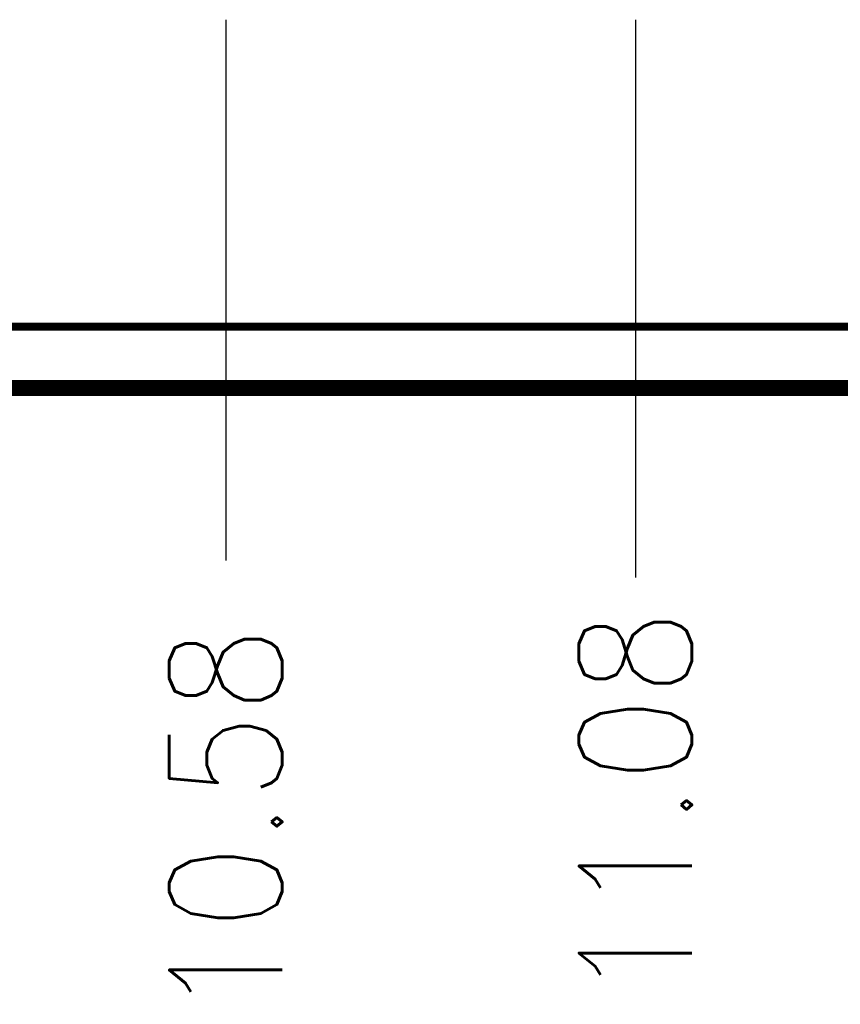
# Model space of a CAD drawing. Header units: millimetres. Extents: x 618 to 1482, y 17 to 575.
# Tile 47 of 96: x 1091 to 1116, y 144 to 174. Entities that reach past the tile are written whole.
import ezdxf

# ---------------------------------------------------------------- set-up
doc = ezdxf.new("R2010")
doc.units = ezdxf.units.MM
doc.layers.add('1', color=7, linetype='Continuous')
doc.styles.add('CONVERTER_11', font='txt.shx', dxfattribs={"width": 0.9})
doc.dimstyles.new('ME10_DIM_39', dxfattribs={"dimtxt": 3.5, "dimasz": 0.18, "dimexe": 2.03, "dimexo": 1.27, "dimgap": 2.54, "dimtad": 1, "dimlfac": 0.03937, "dimzin": 4, "dimdsep": 46, "dimtxsty": 'CONVERTER_11', "dimsah": 1, "dimcen": 0.09, "dimclrd": 140, "dimclre": 140, "dimclrt": 4, "dimadec": 0, "dimazin": 0, "dimtfac": 1, "dimtdec": 4, "dimtix": 1, "dimtofl": 0, "dimtmove": 0, "dimatfit": 0, "dimfxl": 1, "dimtolj": 1, "dimtzin": 0, "dimarcsym": 0})
doc.dimstyles.new('ME10_DIM_40', dxfattribs={"dimtxt": 3.5, "dimasz": 0.18, "dimexe": 2.03, "dimexo": 1.27, "dimgap": 2.54, "dimtad": 1, "dimlfac": 0.03937, "dimzin": 4, "dimdsep": 46, "dimtxsty": 'CONVERTER_11', "dimsah": 1, "dimcen": 0.09, "dimclrd": 140, "dimclre": 140, "dimclrt": 4, "dimadec": 0, "dimazin": 0, "dimtfac": 1, "dimtdec": 4, "dimtix": 1, "dimtofl": 0, "dimtmove": 0, "dimatfit": 0, "dimfxl": 1, "dimtolj": 1, "dimtzin": 0, "dimarcsym": 0})

# ---------------------------------------------------------------- blocks, each defined once
blk = doc.blocks.new('Chassis_Octoclock_Ettus__133', base_point=(828.296, 162.682))
at = {"color": 124, "linetype": 'Continuous', "const_width": 0.25}
blk.add_lwpolyline([(829.626, 164.832), (1264.854, 164.832)], dxfattribs=at)
at = {"color": 7, "linetype": 'Continuous', "const_width": 0.5}
blk.add_lwpolyline([(830.446, 162.932), (1264.034, 162.932)], dxfattribs=at)
blk = doc.blocks.new('Assy_Chassis_Octoclock_Ettus__134', base_point=(828.226, 162.682))
blk.add_blockref('Chassis_Octoclock_Ettus__133', (828.296, 162.682))
blk = doc.blocks.new('Assy_Octoclock_Ettus__201', base_point=(828.226, 162.682))
blk.add_blockref('Assy_Chassis_Octoclock_Ettus__134', (828.226, 162.682))
blk = doc.blocks.new('*D271')
at = {"layer": '1', "color": 140, "linetype": 'Continuous'}
blk.add_line((1097.395, 174.353), (1097.395, 157.583), dxfattribs=at)
at = {"layer": '1', "color": 4, "insert": (1099.145, 143.405), "char_height": 3.5, "attachment_point": 7, "rotation": 90, "line_spacing_factor": 0.60024, "style": 'CONVERTER_11'}
blk.add_mtext('10.58', dxfattribs=at)
blk = doc.blocks.new('*D272')
at = {"layer": '1', "color": 140, "linetype": 'Continuous'}
blk.add_line((1110.095, 174.353), (1110.095, 157.058), dxfattribs=at)
at = {"layer": '1', "color": 4, "insert": (1111.845, 143.93), "char_height": 3.5, "attachment_point": 7, "rotation": 90, "line_spacing_factor": 0.60024, "style": 'CONVERTER_11'}
blk.add_mtext('11.08', dxfattribs=at)
blk = doc.blocks.new('FRONT1__202', base_point=(1047.24, 184.91))
blk.add_blockref('Assy_Octoclock_Ettus__201', (828.226, 162.682))
at = {"layer": '1'}
for feature_location, offset, dimstyle, picture, middle in [((1097.395, 175.623), (0, -18.041), 'ME10_DIM_39', '*D271', (1097.395, 149.224)), ((1110.095, 175.623), (0, -18.566), 'ME10_DIM_40', '*D272', (1110.095, 149.224))]:
    dim = blk.add_ordinate_dim(feature_location=feature_location, offset=offset, dtype=1, origin=(828.546, 164.832), dimstyle=dimstyle, dxfattribs=at)
    dim.commit()
    dim.dimension.update_dxf_attribs({"geometry": picture, "text_midpoint": middle})

msp = doc.modelspace()

# ---------------------------------------------------------------- block references
msp.add_blockref('FRONT1__202', (1047.24, 184.91))

doc.saveas('drawing.dxf')
